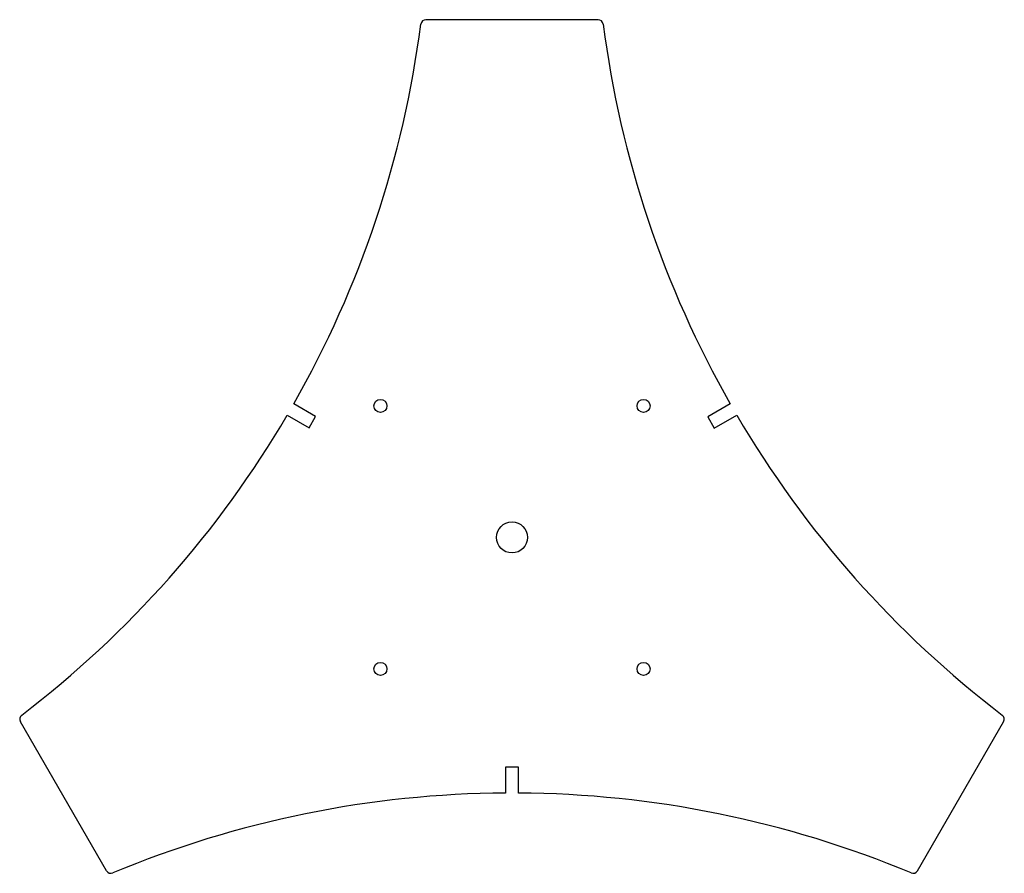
# Model space of a CAD drawing. Header units: millimetres. Extents: x -19 to 19, y -13 to 20.
import ezdxf

# ---------------------------------------------------------------- set-up
doc = ezdxf.new("R2010")
doc.units = ezdxf.units.MM

msp = doc.modelspace()

# ---------------------------------------------------------------- linework, layer by layer
at = {"color": 7, "linetype": 'Continuous', "lineweight": 25}
for p, q in [((3.324, 20), (-3.324, 20)), ((-7.585, 4.668), (-8.429, 5.155)), ((8.429, 5.155), (7.561, 4.656)), ((-8.679, 4.722), (-7.835, 4.235)), ((-7.835, 4.235), (-7.585, 4.668)), ((7.561, 4.656), (7.811, 4.223)), ((7.811, 4.223), (8.679, 4.722)), ((-15.659, -12.878), (-18.982, -7.122)), ((15.659, -12.878), (18.982, -7.122)), ((-0.25, -8.877), (-0.25, -9.877)), ((0.25, -8.877), (-0.25, -8.877)), ((0.25, -9.877), (0.25, -8.877))]:
    msp.add_line(p, q, dxfattribs=at)
for centre, radius in [((-5.08, 5.08), 0.25), ((5.08, 5.08), 0.25), ((0, 0), 0.6), ((-5.08, -5.08), 0.25), ((5.08, -5.08), 0.25)]:
    msp.add_circle(centre, radius, dxfattribs=at)
for centre, radius, start, end in [((-43.194, 24.938), 40, 330.3581, 352.6568), ((-3.324, 19.8), 0.2, 90, 172.6568), ((3.324, 19.8), 0.2, 7.3432, 90), ((43.194, 24.938), 40, 187.3432, 209.6419), ((-43.194, 24.938), 40, 307.3432, 329.6419), ((43.194, 24.938), 40, 210.3581, 232.6568), ((-18.809, -7.022), 0.2, 127.3432, 210), ((18.809, -7.022), 0.2, 330, 52.6568), ((0, -49.876), 40, 90.3581, 112.6568), ((0, -49.876), 40, 67.3432, 89.6419), ((-15.485, -12.778), 0.2, 210, 292.6568), ((15.485, -12.778), 0.2, 247.3432, 330)]:
    msp.add_arc(centre, radius, start, end, dxfattribs=at)

doc.saveas('drawing.dxf')
